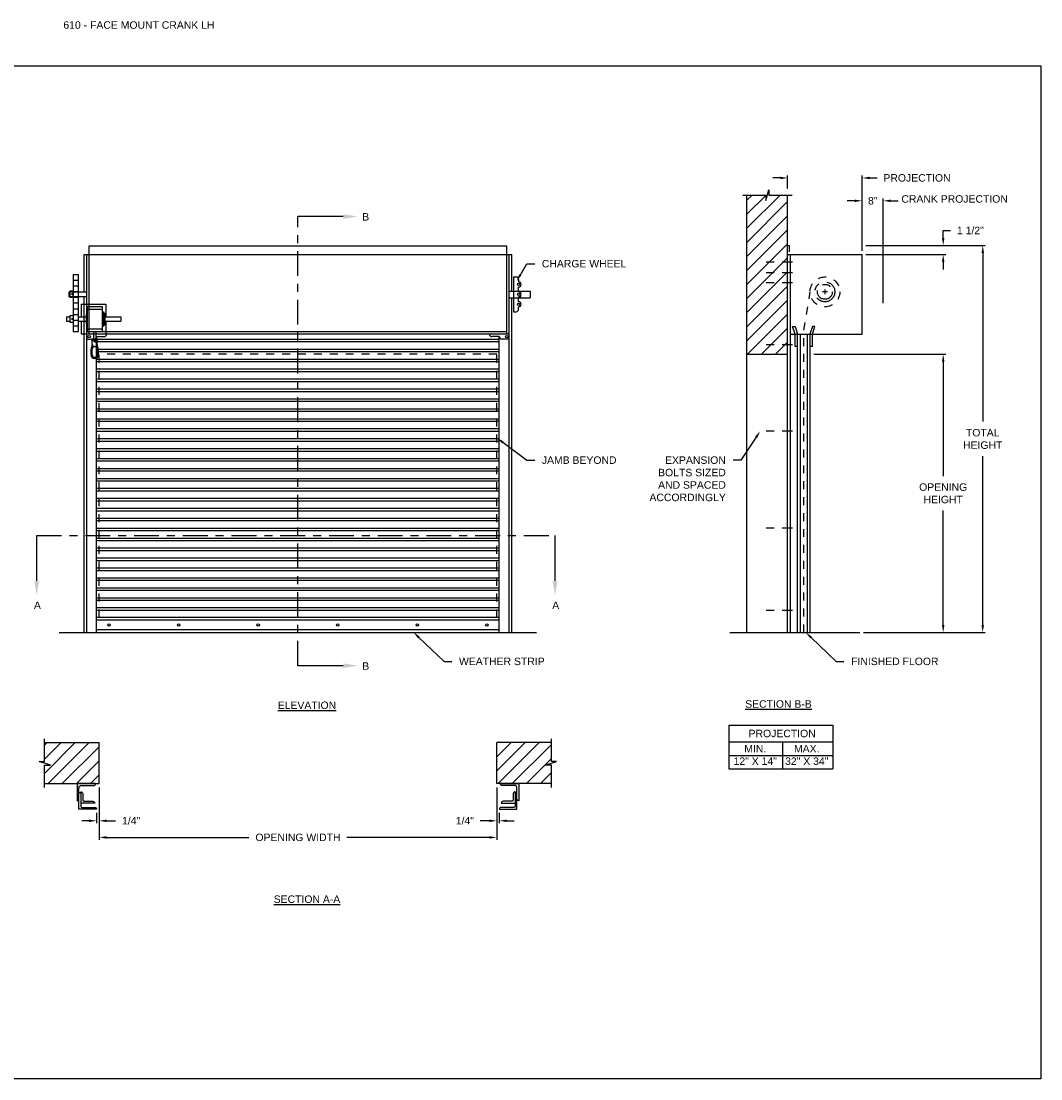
# Model space of a CAD drawing. Header units: inches. Extents: x 169.6 to 213.7, y 195.1 to 266.5.
# Tile 47 of 51: x 176.2 to 189.1, y 234.4 to 247.7. Entities that reach past the tile are written whole.
import ezdxf
from ezdxf import colors
from ezdxf.entities.mleader import LeaderData, LeaderLine
from ezdxf.math import Vec2, Vec3

# ---------------------------------------------------------------- set-up
doc = ezdxf.new("R2010")
doc.units = ezdxf.units.IN
doc.header["$LTSCALE"] = 0.25
doc.header["$MEASUREMENT"] = 0
for name, pattern in [('CENTER', [2, 1.25, -0.25, 0.25, -0.25]), ('CENTER2', [1.125, 0.75, -0.125, 0.125, -0.125]), ('HIDDEN', [0.375, 0.25, -0.125])]:
    doc.linetypes.add(name, pattern=pattern)
for name, color, linetype in [('ANNOTATIONS', 1, 'Continuous'), ('CRANK LH', 7, 'Continuous'), ('SECTION CUTS', 6, 'CENTER')]:
    doc.layers.add(name, color=color, linetype=linetype)
doc.styles.add('ARIAL', font='arial.ttf', dxfattribs={"height": 0.09375})
doc.styles.get("Standard").update_dxf_attribs({"font": 'romans.shx'})
doc.dimstyles.new('ARIAL', dxfattribs={"dimtxt": 0.09375, "dimasz": 0.09375, "dimexe": 0.03125, "dimexo": 0.046875, "dimgap": 0.09, "dimtad": 0, "dimtih": 1, "dimtoh": 1, "dimdec": 4, "dimzin": 0, "dimdsep": 46, "dimlunit": 4, "dimtxsty": 'ARIAL', "dimcen": 0.09, "dimadec": 0, "dimazin": 0, "dimtfac": 1, "dimtdec": 4, "dimtix": 1, "dimtofl": 0, "dimtmove": 0, "dimatfit": 3, "dimfxl": 0.18, "dimfrac": 2, "dimtolj": 1, "dimtzin": 0, "dimarcsym": 0})
doc.dimstyles.new('STANDARD$0', dxfattribs={"dimtxt": 0.09375, "dimasz": 0.09375, "dimexe": 0.03125, "dimexo": 0.046875, "dimgap": 0.09, "dimtad": 0, "dimtih": 1, "dimtoh": 1, "dimdec": 4, "dimzin": 0, "dimdsep": 46, "dimtxsty": 'ARIAL', "dimcen": 0.09, "dimadec": 0, "dimazin": 0, "dimtfac": 1, "dimtdec": 4, "dimtofl": 0, "dimtmove": 0, "dimatfit": 1, "dimfxl": 1, "dimtolj": 1, "dimtzin": 0, "dimarcsym": 0})
pattern_1 = [(45, (-7.71918, -31.17125), (-0.08838835, 0.08838835), [])]

# ---------------------------------------------------------------- blocks, each defined once
blk = doc.blocks.new('*D13')
at = {"layer": 'ANNOTATIONS', "color": 0, "lineweight": -2, "transparency": 16777216}
for p, q in [((187.831, 245.018), (187.831, 245.111)), ((187.831, 245.111), (187.925, 245.111)), ((186.86, 244.924), (187.862, 244.924)), ((186.86, 244.809), (187.862, 244.809)), ((187.831, 244.715), (187.831, 244.621))]:
    blk.add_line(p, q, dxfattribs=at)
at = {"layer": 'ANNOTATIONS', "color": 0, "transparency": 16777216}
for points in [[(187.815, 245.018), (187.847, 245.018), (187.831, 244.924)], [(187.815, 244.715), (187.847, 244.715), (187.831, 244.809)]]:
    blk.add_solid(points, dxfattribs=at)
at = {"layer": 'defpoints', "color": 0, "transparency": 16777216}
for p in [(186.813, 244.924), (187.831, 244.924), (186.813, 244.809)]:
    blk.add_point(p, dxfattribs=at)
at = {"layer": 'ANNOTATIONS', "color": 0, "transparency": 16777216, "insert": (188.173, 245.111), "char_height": 0.0938, "attachment_point": 5, "style": 'ARIAL'}
blk.add_mtext('\\A1;1 1/2"', dxfattribs=at)
blk = doc.blocks.new('*D20')
at = {"layer": 'ANNOTATIONS', "color": 0, "lineweight": -2, "transparency": 16777216}
for p, q in [((182.22, 238.111), (182.22, 237.659)), ((182.251, 237.789), (182.251, 237.659)), ((182.126, 237.691), (182.012, 237.691)), ((182.345, 237.691), (182.439, 237.691))]:
    blk.add_line(p, q, dxfattribs=at)
at = {"layer": 'ANNOTATIONS', "color": 0, "transparency": 16777216}
for points in [[(182.126, 237.706), (182.126, 237.675), (182.22, 237.691)], [(182.345, 237.706), (182.345, 237.675), (182.251, 237.691)]]:
    blk.add_solid(points, dxfattribs=at)
at = {"layer": 'defpoints', "color": 0, "transparency": 16777216}
for p in [(182.22, 238.158), (182.251, 237.835), (182.251, 237.691)]:
    blk.add_point(p, dxfattribs=at)
at = {"layer": 'ANNOTATIONS', "color": 0, "transparency": 16777216, "insert": (181.818, 237.691), "char_height": 0.0938, "attachment_point": 5, "style": 'ARIAL'}
blk.add_mtext('\\A1;1/4"', dxfattribs=at)
blk = doc.blocks.new('*D21')
at = {"layer": 'ANNOTATIONS', "color": 0, "lineweight": -2, "transparency": 16777216}
for p, q in [((177.22, 238.111), (177.22, 237.659)), ((177.189, 237.789), (177.189, 237.659)), ((177.095, 237.691), (177.001, 237.691)), ((177.314, 237.691), (177.428, 237.691))]:
    blk.add_line(p, q, dxfattribs=at)
at = {"layer": 'ANNOTATIONS', "color": 0, "transparency": 16777216}
for points in [[(177.095, 237.706), (177.095, 237.675), (177.189, 237.691)], [(177.314, 237.706), (177.314, 237.675), (177.22, 237.691)]]:
    blk.add_solid(points, dxfattribs=at)
at = {"layer": 'defpoints', "color": 0, "transparency": 16777216}
for p in [(177.22, 238.158), (177.189, 237.835), (177.189, 237.691)]:
    blk.add_point(p, dxfattribs=at)
at = {"layer": 'ANNOTATIONS', "color": 0, "transparency": 16777216, "insert": (177.622, 237.691), "char_height": 0.0938, "attachment_point": 5, "style": 'ARIAL'}
blk.add_mtext('\\A1;1/4"', dxfattribs=at)
blk = doc.blocks.new('*D17')
at = {"layer": 'ANNOTATIONS', "color": 0, "lineweight": -2, "transparency": 16777216}
for p, q in [((177.22, 238.111), (177.22, 237.45)), ((182.22, 238.111), (182.22, 237.45)), ((177.314, 237.482), (179.104, 237.482)), ((182.126, 237.482), (180.336, 237.482))]:
    blk.add_line(p, q, dxfattribs=at)
at = {"layer": 'ANNOTATIONS', "color": 0, "transparency": 16777216}
for points in [[(177.314, 237.497), (177.314, 237.466), (177.22, 237.482)], [(182.126, 237.497), (182.126, 237.466), (182.22, 237.482)]]:
    blk.add_solid(points, dxfattribs=at)
at = {"layer": 'defpoints', "color": 0, "transparency": 16777216}
for p in [(177.22, 238.158), (182.22, 238.158), (182.22, 237.482)]:
    blk.add_point(p, dxfattribs=at)
at = {"layer": 'ANNOTATIONS', "color": 0, "transparency": 16777216, "insert": (179.72, 237.482), "char_height": 0.09375, "attachment_point": 5, "style": 'ARIAL'}
blk.add_mtext('\\A1;OPENING WIDTH', dxfattribs=at)
blk = doc.blocks.new('*D15')
at = {"layer": 'ANNOTATIONS', "color": 0, "lineweight": -2, "transparency": 16777216}
for p, q in [((187.163, 243.555), (187.862, 243.555)), ((187.831, 243.462), (187.831, 242.024)), ((187.831, 240.152), (187.831, 241.59)), ((186.829, 240.059), (187.862, 240.059))]:
    blk.add_line(p, q, dxfattribs=at)
at = {"layer": 'ANNOTATIONS', "color": 0, "transparency": 16777216}
for points in [[(187.815, 243.462), (187.847, 243.462), (187.831, 243.555)], [(187.815, 240.152), (187.847, 240.152), (187.831, 240.059)]]:
    blk.add_solid(points, dxfattribs=at)
at = {"layer": 'defpoints', "color": 0, "transparency": 16777216}
for p in [(187.116, 243.555), (186.782, 240.059), (187.831, 240.059)]:
    blk.add_point(p, dxfattribs=at)
at = {"layer": 'ANNOTATIONS', "color": 0, "transparency": 16777216, "insert": (187.831, 241.807), "char_height": 0.09375, "attachment_point": 5, "style": 'ARIAL'}
blk.add_mtext('\\A1;OPENING\\PHEIGHT', dxfattribs=at)
blk = doc.blocks.new('*D16')
at = {"layer": 'ANNOTATIONS', "color": 0, "lineweight": -2, "transparency": 16777216}
for p, q in [((187.025, 244.924), (188.359, 244.924)), ((188.328, 244.83), (188.328, 242.709)), ((188.328, 240.152), (188.328, 242.274)), ((186.829, 240.059), (188.359, 240.059))]:
    blk.add_line(p, q, dxfattribs=at)
at = {"layer": 'ANNOTATIONS', "color": 0, "transparency": 16777216}
for points in [[(188.313, 244.83), (188.344, 244.83), (188.328, 244.924)], [(188.313, 240.152), (188.344, 240.152), (188.328, 240.059)]]:
    blk.add_solid(points, dxfattribs=at)
at = {"layer": 'defpoints', "color": 0, "transparency": 16777216}
for p in [(186.978, 244.924), (186.782, 240.059), (188.328, 240.059)]:
    blk.add_point(p, dxfattribs=at)
at = {"layer": 'ANNOTATIONS', "color": 0, "transparency": 16777216, "insert": (188.328, 242.491), "char_height": 0.0938, "attachment_point": 5, "style": 'ARIAL'}
blk.add_mtext('\\A1;TOTAL\\PHEIGHT', dxfattribs=at)
blk = doc.blocks.new('*D14')
at = {"layer": 'ANNOTATIONS', "color": 0, "lineweight": -2, "transparency": 16777216}
for p, q in [((185.782, 245.772), (185.688, 245.772)), ((185.875, 245.64), (185.875, 245.803)), ((186.813, 244.856), (186.813, 245.803)), ((186.907, 245.772), (187, 245.772))]:
    blk.add_line(p, q, dxfattribs=at)
at = {"layer": 'ANNOTATIONS', "color": 0, "transparency": 16777216}
for points in [[(185.782, 245.787), (185.782, 245.756), (185.875, 245.772)], [(186.907, 245.787), (186.907, 245.756), (186.813, 245.772)]]:
    blk.add_solid(points, dxfattribs=at)
at = {"layer": 'defpoints', "color": 0, "transparency": 16777216}
for p in [(186.813, 245.772), (185.875, 245.593), (186.813, 244.809)]:
    blk.add_point(p, dxfattribs=at)
at = {"layer": 'ANNOTATIONS', "color": 0, "transparency": 16777216, "insert": (187.502, 245.772), "char_height": 0.09375, "attachment_point": 5, "style": 'ARIAL'}
blk.add_mtext('\\A1;PROJECTION', dxfattribs=at)
blk = doc.blocks.new('*D22')
at = {"layer": 'ANNOTATIONS', "color": 0, "linetype": 'Continuous', "lineweight": -2, "transparency": 16777216}
for p, q in [((186.719, 245.484), (186.625, 245.484)), ((186.813, 244.856), (186.813, 245.515)), ((187.078, 244.199), (187.078, 245.515)), ((187.172, 245.484), (187.266, 245.484))]:
    blk.add_line(p, q, dxfattribs=at)
at = {"layer": 'ANNOTATIONS', "color": 0, "linetype": 'Continuous', "transparency": 16777216}
for points in [[(186.719, 245.5), (186.719, 245.469), (186.813, 245.484)], [(187.172, 245.5), (187.172, 245.469), (187.078, 245.484)]]:
    blk.add_solid(points, dxfattribs=at)
at = {"layer": 'defpoints', "color": 0, "linetype": 'Continuous', "transparency": 16777216}
for p in [(187.078, 245.484), (186.813, 244.809), (187.078, 244.152)]:
    blk.add_point(p, dxfattribs=at)
at = {"layer": 'ANNOTATIONS', "color": 0, "linetype": 'Continuous', "transparency": 16777216, "insert": (186.946, 245.484), "char_height": 0.0938, "attachment_point": 5, "style": 'ARIAL'}
blk.add_mtext('\\A1;8"', dxfattribs=at)

msp = doc.modelspace()

# ---------------------------------------------------------------- hatches: boundary and pattern name
at = {"layer": 'CRANK LH', "linetype": 'Continuous'}
h = msp.add_hatch(dxfattribs=at)
h.set_pattern_fill('ANSI31', color=256, style=0)
h.set_pattern_definition([(45, (-7.71918, -31.55963), (-0.088388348, 0.088388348), [])])
h.paths.add_polyline_path([(185.87543, 244.82249), (185.87543, 245.55708), (185.63894, 245.55708), (185.63894, 245.62174), (185.60052, 245.48838), (185.60052, 245.55708), (185.3598, 245.55708), (185.3598, 245.00678)])
h.paths.add_polyline_path([(185.3598, 245.00678), (185.3598, 243.55536), (185.87543, 243.55536), (185.87543, 244.80873), (185.87543, 244.82249)])
at = {"layer": 'CRANK LH'}
h = msp.add_hatch(dxfattribs=at)
h.set_pattern_fill('ANSI31', color=256, style=0)
h.set_pattern_definition(pattern_1)
h.paths.add_polyline_path([(177.21996, 238.6735), (176.53246, 238.6735), (176.53246, 238.4363), (176.46836, 238.4363), (176.61043, 238.3894), (176.53246, 238.3894), (176.53246, 238.15788), (177.21996, 238.15788), (177.21996, 238.32038)])
h = msp.add_hatch(dxfattribs=at)
h.set_pattern_fill('ANSI31', color=256, style=0)
h.set_pattern_definition(pattern_1)
h.paths.add_polyline_path([(182.97156, 238.4363), (182.90746, 238.4363), (182.90746, 238.6735), (182.21996, 238.6735), (182.21996, 238.15788), (182.23813, 238.15788), (182.90746, 238.15788), (182.90746, 238.3894), (182.82949, 238.3894)])

# ---------------------------------------------------------------- linework, layer by layer
at = {"linetype": 'Continuous'}
msp.add_line((185.15045, 240.05873), (186.78168, 240.05873), dxfattribs=at)
at = {"layer": 'ANNOTATIONS'}
for p, q in [((186.8598, 244.80873), (187.86222, 244.80873)), ((186.20355, 243.55536), (187.86222, 243.55536)), ((185.13783, 238.89465), (185.13783, 238.34328)), ((185.13783, 238.89465), (186.4456, 238.89465)), ((186.4456, 238.89465), (186.4456, 238.34328)), ((185.13783, 238.68318), (186.4456, 238.68318)), ((185.81068, 238.68318), (185.81068, 238.34328)), ((185.13783, 238.51323), (186.4456, 238.51323)), ((185.13783, 238.34328), (186.4456, 238.34328))]:
    msp.add_line(p, q, dxfattribs=at)
for points in [[(187.81535, 244.71498), (187.8466, 244.71498), (187.83097, 244.80873)], [(187.81535, 243.46161), (187.8466, 243.46161), (187.83097, 243.55536)]]:
    msp.add_solid(points, dxfattribs=at)
at = {"layer": 'CRANK LH', "linetype": 'Continuous'}
for p, q in [((185.60052, 245.48838), (185.63894, 245.62174)), ((185.63894, 245.62174), (185.63894, 245.55708)), ((185.31342, 245.55708), (185.60052, 245.55708)), ((185.3598, 245.55708), (185.3598, 240.05873)), ((185.60052, 245.55708), (185.60052, 245.48838)), ((185.63894, 245.55708), (185.93413, 245.55708)), ((185.87543, 240.05873), (185.87543, 245.55708)), ((185.87543, 244.92377), (185.89683, 244.92377)), ((185.89683, 244.92377), (185.89683, 244.84151)), ((182.34496, 244.80873), (182.3684, 244.80873)), ((185.87543, 244.80873), (186.81293, 244.80873)), ((185.90668, 244.80873), (185.90668, 240.05873)), ((186.81293, 243.80873), (186.81293, 244.80873)), ((182.4309, 244.52748), (182.4309, 244.08998)), ((182.4309, 244.52748), (182.46215, 244.52748)), ((182.4934, 244.49623), (182.4934, 244.46498)), ((182.4934, 244.33998), (182.4934, 244.40248)), ((176.84496, 244.33998), (177.06371, 244.33998)), ((176.84496, 244.27748), (176.84496, 244.33998)), ((177.06371, 244.27748), (176.84496, 244.27748)), ((182.52465, 244.33998), (182.4934, 244.33998)), ((182.4934, 244.27748), (182.52465, 244.27748)), ((182.4934, 244.21498), (182.4934, 244.27748)), ((176.9934, 244.18583), (176.9934, 244.02428)), ((177.07152, 244.15458), (177.07152, 243.84208)), ((177.25902, 244.15458), (177.25902, 243.84208)), ((177.3059, 244.18583), (177.3059, 244.02428)), ((182.4934, 244.12123), (182.4934, 244.15248)), ((177.0559, 244.05553), (177.0559, 243.94113)), ((177.27465, 244.08678), (177.27465, 243.90988)), ((177.29027, 244.07116), (177.29027, 243.92551)), ((182.4309, 244.08998), (182.46215, 244.08998)), ((176.9934, 243.97238), (176.9934, 243.81083)), ((177.3059, 243.97238), (177.3059, 243.81083)), ((185.96918, 243.80873), (185.93793, 243.90248)), ((185.93793, 243.90248), (185.96918, 243.90248)), ((185.96918, 243.90248), (186.00043, 243.80873)), ((186.18793, 243.90248), (186.15668, 243.80873)), ((186.18793, 243.80873), (186.21918, 243.90248)), ((186.21918, 243.90248), (186.18793, 243.90248)), ((177.09496, 243.83998), (182.34496, 243.83998)), ((177.13402, 243.68235), (177.13402, 243.73271)), ((177.13402, 243.73271), (177.19652, 243.73271)), ((177.14965, 243.84208), (177.14965, 243.74833)), ((177.1809, 243.84208), (177.1809, 243.74833)), ((177.19652, 243.68235), (177.19652, 243.73271)), ((185.90668, 243.80873), (186.81293, 243.80873)), ((185.96918, 243.65248), (185.96918, 243.80873)), ((186.00043, 240.05873), (186.00043, 243.80873)), ((186.03168, 243.80873), (186.03168, 240.05873)), ((186.12543, 240.05873), (186.12543, 243.80873)), ((186.15668, 243.80873), (186.15668, 240.05873)), ((186.18793, 243.65248), (186.18793, 243.80873)), ((177.11839, 243.54879), (177.11839, 243.61985)), ((177.19651, 243.54878), (177.19651, 243.61984)), ((177.21214, 243.54878), (177.21214, 243.61984)), ((186.00043, 243.65248), (185.96918, 243.65248)), ((186.18793, 243.65248), (186.15668, 243.65248)), ((185.3598, 243.55536), (185.87543, 243.55536)), ((176.53246, 238.4363), (176.53246, 238.72038)), ((182.90746, 238.4363), (182.90746, 238.72038)), ((176.61043, 238.3894), (176.46836, 238.4363)), ((176.46836, 238.4363), (176.53246, 238.4363)), ((182.82949, 238.3894), (182.97156, 238.4363)), ((182.97156, 238.4363), (182.90746, 238.4363)), ((176.53246, 238.111), (176.53246, 238.3894)), ((176.53246, 238.3894), (176.61043, 238.3894)), ((182.90746, 238.3894), (182.82949, 238.3894)), ((182.90746, 238.111), (182.90746, 238.3894)), ((176.96658, 237.8354), (176.96658, 238.10266)), ((182.47334, 237.8354), (182.47334, 238.10266))]:
    msp.add_line(p, q, dxfattribs=at)
at = {"layer": 'CRANK LH'}
for p, q in [((177.09496, 243.80873), (177.09496, 244.92005)), ((177.09496, 244.92005), (182.34496, 244.92005)), ((182.34496, 243.80873), (182.34496, 244.92005)), ((177.03246, 244.33998), (177.03246, 244.80873)), ((177.03246, 244.80873), (182.40746, 244.80873)), ((177.06371, 240.05873), (177.06371, 244.80873)), ((182.37621, 240.05873), (182.37621, 244.80873)), ((182.40746, 244.34804), (182.40746, 244.80873)), ((176.89425, 244.5597), (176.95645, 244.5597)), ((176.89425, 244.5597), (176.89425, 243.8397)), ((176.95645, 244.5597), (176.95645, 243.8397)), ((176.89425, 244.4877), (176.95645, 244.4877)), ((176.89425, 244.4157), (176.95645, 244.4157)), ((176.85055, 244.35014), (176.85055, 244.26731)), ((176.89425, 244.35014), (176.85055, 244.35014)), ((176.89425, 244.26731), (176.85055, 244.26731)), ((176.89425, 244.3437), (176.95645, 244.3437)), ((176.89425, 244.2717), (176.95645, 244.2717)), ((177.03246, 240.05873), (177.03246, 244.27748)), ((182.37621, 244.34804), (182.6371, 244.34804)), ((182.37621, 244.2652), (182.6371, 244.2652)), ((182.40746, 240.05873), (182.40746, 244.2652)), ((182.6371, 244.34804), (182.6371, 244.2652)), ((176.89425, 244.1997), (176.95645, 244.1997)), ((176.89425, 244.1277), (176.95645, 244.1277)), ((176.9934, 244.18583), (177.3059, 244.18583)), ((177.07152, 244.15458), (177.25902, 244.15458)), ((177.07152, 244.12333), (177.25902, 244.12333)), ((176.80819, 244.02428), (176.80819, 243.97238)), ((176.80819, 244.02428), (176.85055, 244.02428)), ((176.89425, 244.03764), (176.85055, 244.03764)), ((176.85055, 244.03764), (176.85055, 243.95481)), ((176.89425, 244.0557), (176.95645, 244.0557)), ((176.89425, 243.9837), (176.95645, 243.9837)), ((176.95645, 244.02428), (177.0559, 244.02428)), ((177.0559, 244.05553), (177.07152, 244.05553)), ((177.25902, 244.08678), (177.27465, 244.08678)), ((177.27465, 244.07116), (177.29027, 244.07116)), ((177.29027, 244.02428), (177.4911, 244.02428)), ((177.4911, 244.02428), (177.4911, 243.97238)), ((176.80819, 243.97238), (176.85055, 243.97238)), ((176.89425, 243.95481), (176.85055, 243.95481)), ((176.89425, 243.9117), (176.95645, 243.9117)), ((176.95645, 243.97238), (177.0559, 243.97238)), ((177.0559, 243.94113), (177.07152, 243.94113)), ((177.07152, 243.87333), (177.25902, 243.87333)), ((177.25902, 243.90988), (177.27465, 243.90988)), ((177.27465, 243.92551), (177.29027, 243.92551)), ((177.29027, 243.97238), (177.4911, 243.97238)), ((176.89425, 243.8397), (176.95645, 243.8397)), ((176.9934, 243.81083), (177.14965, 243.81083)), ((182.37621, 243.80873), (177.06371, 243.80873)), ((177.06371, 243.74623), (177.15746, 243.74623)), ((177.07152, 243.84208), (177.25902, 243.84208)), ((177.13402, 243.74833), (177.19652, 243.74833)), ((177.1809, 243.81083), (177.3059, 243.81083)), ((177.18871, 240.05873), (177.18871, 243.77748)), ((177.18871, 243.77748), (177.28246, 243.77748)), ((177.18871, 243.74505), (182.25121, 243.74505)), ((177.18871, 243.7138), (182.25121, 243.7138)), ((182.25121, 243.77748), (182.15746, 243.77748)), ((182.25121, 240.05873), (182.25121, 243.77748)), ((182.37621, 243.74623), (182.28246, 243.74623)), ((177.13401, 243.54879), (177.13401, 243.61985)), ((177.18871, 243.62005), (182.25121, 243.62005)), ((177.18871, 243.5888), (182.25121, 243.5888)), ((177.18871, 243.49505), (182.25121, 243.49505)), ((177.18871, 243.4638), (182.25121, 243.4638)), ((177.18871, 243.37005), (182.25121, 243.37005)), ((177.18871, 243.3388), (182.25121, 243.3388)), ((177.18871, 243.24505), (182.25121, 243.24505)), ((177.18871, 243.2138), (182.25121, 243.2138)), ((177.18871, 243.12005), (182.25121, 243.12005)), ((177.18871, 243.0888), (182.25121, 243.0888)), ((177.18871, 242.99505), (182.25121, 242.99505)), ((177.18871, 242.9638), (182.25121, 242.9638)), ((177.18871, 242.87005), (182.25121, 242.87005)), ((177.18871, 242.8388), (182.25121, 242.8388)), ((177.18871, 242.74505), (182.25121, 242.74505)), ((177.18871, 242.7138), (182.25121, 242.7138)), ((177.18871, 242.62005), (182.25121, 242.62005)), ((177.18871, 242.5888), (182.25121, 242.5888)), ((177.18871, 242.49505), (182.25121, 242.49505)), ((177.18871, 242.4638), (182.25121, 242.4638)), ((177.18871, 242.37005), (182.25121, 242.37005)), ((177.18871, 242.3388), (182.25121, 242.3388)), ((177.18871, 242.24505), (182.25121, 242.24505)), ((177.18871, 242.2138), (182.25121, 242.2138)), ((177.18871, 242.12005), (182.25121, 242.12005)), ((177.18871, 242.0888), (182.25121, 242.0888)), ((177.18871, 241.99505), (182.25121, 241.99505)), ((177.18871, 241.9638), (182.25121, 241.9638)), ((177.18871, 241.87005), (182.25121, 241.87005)), ((177.18871, 241.8388), (182.25121, 241.8388)), ((177.18871, 241.74505), (182.25121, 241.74505)), ((177.18871, 241.7138), (182.25121, 241.7138)), ((177.18871, 241.62005), (182.25121, 241.62005)), ((177.18871, 241.5888), (182.25121, 241.5888)), ((177.18871, 241.49505), (182.25121, 241.49505)), ((177.18871, 241.4638), (182.25121, 241.4638)), ((177.18871, 241.37005), (182.25121, 241.37005)), ((177.18871, 241.3388), (182.25121, 241.3388)), ((177.18871, 241.24505), (182.25121, 241.24505)), ((177.18871, 241.2138), (182.25121, 241.2138)), ((177.18871, 241.12005), (182.25121, 241.12005)), ((177.18871, 241.0888), (182.25121, 241.0888)), ((177.18871, 240.99505), (182.25121, 240.99505)), ((177.18871, 240.9638), (182.25121, 240.9638)), ((177.18871, 240.87005), (182.25121, 240.87005)), ((177.18871, 240.8388), (182.25121, 240.8388)), ((177.18871, 240.74505), (182.25121, 240.74505)), ((177.18871, 240.7138), (182.25121, 240.7138)), ((177.18871, 240.62005), (182.25121, 240.62005)), ((177.18871, 240.5888), (182.25121, 240.5888)), ((177.18871, 240.49505), (182.25121, 240.49505)), ((177.18871, 240.4638), (182.25121, 240.4638)), ((177.18871, 240.37005), (182.25121, 240.37005)), ((177.18871, 240.3388), (182.25121, 240.3388)), ((182.25121, 240.24505), (177.18871, 240.24505)), ((182.25121, 240.2138), (177.18871, 240.2138)), ((176.71996, 240.05873), (182.71996, 240.05873)), ((182.25121, 240.08998), (177.18871, 240.08998)), ((176.53246, 238.6735), (177.21996, 238.6735)), ((177.21996, 238.15788), (177.21996, 238.6735)), ((182.21996, 238.15788), (182.21996, 238.6735)), ((182.90746, 238.6735), (182.21996, 238.6735)), ((176.53246, 238.15788), (177.21996, 238.15788)), ((182.90746, 238.15788), (182.21996, 238.15788))]:
    msp.add_line(p, q, dxfattribs=at)
at = {"layer": 'CRANK LH', "linetype": 'CENTER2', "ltscale": 0.7}
for p, q in [((185.93793, 244.71498), (185.53168, 244.71498)), ((185.93793, 244.57938), (185.53168, 244.57938)), ((185.93793, 244.45322), (185.53168, 244.45322)), ((185.93793, 243.67399), (185.53168, 243.67399)), ((185.93793, 242.58998), (185.53168, 242.58998)), ((185.93793, 241.37123), (185.53168, 241.37123)), ((185.93793, 240.33368), (185.53168, 240.33368))]:
    msp.add_line(p, q, dxfattribs=at)
at = {"layer": 'CRANK LH', "linetype": 'HIDDEN'}
for p, q in [((186.07721, 243.85662), (186.15933, 244.34012)), ((186.07721, 240.05873), (186.07721, 243.85662)), ((177.21996, 240.24623), (177.21996, 243.55536)), ((182.21996, 243.55536), (177.21996, 243.55536)), ((182.21996, 240.24623), (182.21996, 243.55536))]:
    msp.add_line(p, q, dxfattribs=at)
at = {"layer": 'CRANK LH', "linetype": 'CENTER'}
for p, q in [((186.37543, 244.33998), (186.31293, 244.33998)), ((186.34418, 244.37123), (186.34418, 244.30873))]:
    msp.add_line(p, q, dxfattribs=at)
at = {"layer": 'CRANK LH'}
for points in [[(176.88577, 244.31106), (176.88431, 244.31359), (176.88139, 244.31359), (176.87993, 244.31106), (176.88139, 244.30853), (176.88431, 244.30853)], [(176.88577, 243.99856), (176.88431, 244.00109), (176.88139, 244.00109), (176.87993, 243.99856), (176.88139, 243.99603), (176.88431, 243.99603)]]:
    msp.add_lwpolyline(points, close=True, dxfattribs=at)
at = {"layer": 'CRANK LH', "linetype": 'Continuous'}
for points in [[(176.96658, 238.10266, -0.23306277), (176.98221, 238.13436), (177.15217, 238.13436, 0.41421356), (177.17569, 238.15788), (176.94307, 238.15788), (176.94307, 237.94318, 0.41421356), (176.96658, 237.96669)], [(182.47334, 238.10266, 0.23306277), (182.45771, 238.13436), (182.28775, 238.13436, -0.41421356), (182.26423, 238.15788), (182.49685, 238.15788), (182.49685, 237.94318, -0.41421356), (182.47334, 237.96669)], [(176.99009, 238.05456), (176.99009, 237.87453, 0.41421356), (177.00572, 237.85891), (177.1652, 237.85891, -0.41421356), (177.18871, 237.8354), (176.96658, 237.8354)], [(176.96658, 238.04772, -0.41421356), (176.99009, 238.02421)], [(176.99009, 238.05456, -0.41421356), (177.0136, 238.03105), (177.0136, 237.95278, 0.41421356), (177.02923, 237.93715), (177.14169, 237.93715, -0.41421356), (177.1652, 237.91364), (176.99009, 237.91364)], [(182.44983, 238.05456), (182.44983, 237.87453, -0.41421356), (182.4342, 237.85891), (182.27472, 237.85891, 0.41421356), (182.25121, 237.8354), (182.47334, 237.8354)], [(182.44983, 238.05456, 0.41421356), (182.42632, 238.03105), (182.42632, 237.95278, -0.41421356), (182.41069, 237.93715), (182.29823, 237.93715, 0.41421356), (182.27472, 237.91364), (182.44983, 237.91364)], [(182.47334, 238.04772, 0.41421356), (182.44983, 238.02421)]]:
    msp.add_lwpolyline(points, format="xyb", dxfattribs=at)
at = {"layer": 'CRANK LH', "linetype": 'HIDDEN'}
msp.add_circle((186.34418, 244.33998), 0.1875, dxfattribs=at)
at = {"layer": 'CRANK LH'}
for centre, radius in [((182.4934, 244.43373), 0.01562), ((176.88285, 244.31106), 0.0057), ((182.4934, 244.30873), 0.01562), ((182.4934, 244.18373), 0.01562), ((176.88285, 243.99856), 0.0057), ((177.09496, 243.77748), 0.01562), ((182.34496, 243.77748), 0.01562)]:
    msp.add_circle(centre, radius, dxfattribs=at)
at = {"layer": 'CRANK LH', "linetype": 'CENTER'}
for radius in [0.125, 0.09375]:
    msp.add_circle((186.34418, 244.33998), radius, dxfattribs=at)
at = {"layer": 'CRANK LH', "linetype": 'Continuous'}
for centre, radius in [((177.16527, 243.71708), 0.00781), ((177.34496, 240.15248), 0.01562), ((178.21996, 240.15248), 0.01562), ((179.21996, 240.15248), 0.01562), ((180.21996, 240.15248), 0.01562), ((181.21996, 240.15248), 0.01562), ((182.09496, 240.15248), 0.01562)]:
    msp.add_circle(centre, radius, dxfattribs=at)
for centre, start, end in [((182.46215, 244.49623), 0, 90), ((182.4934, 244.43373), 270, 90), ((182.4934, 244.30873), 270, 90), ((182.46215, 244.12123), 270, 0), ((182.4934, 244.18373), 270, 90), ((177.15746, 243.77748), 270, 0), ((177.28246, 243.80873), 270, 0), ((182.15746, 243.80873), 180, 270), ((182.28246, 243.77748), 180, 270)]:
    msp.add_arc(centre, 0.03125, start, end, dxfattribs=at)
at = {"layer": 'CRANK LH'}
for centre, radius, start, end in [((177.13402, 243.74052), 0.00781, 89.996489, 269.996489), ((177.19652, 243.74052), 0.00781, 269.996489, 89.996489), ((177.16526, 243.61984), 0.04688, 141.314302, 179.996489), ((177.10428, 243.66868), 0.03125, 321.314302, 12.632115), ((177.16526, 243.61984), 0.03125, 359.996489, 179.996489), ((177.16527, 243.68234), 0.03125, 179.996489, 359.996489), ((177.22625, 243.66867), 0.03125, 167.360864, 218.678677), ((177.16526, 243.61984), 0.04688, 359.996489, 38.678677), ((177.16526, 243.54878), 0.04688, 179.996489, 359.996489), ((177.16526, 243.54878), 0.03125, 179.996489, 359.996489)]:
    msp.add_arc(centre, radius, start, end, dxfattribs=at)
at = {"layer": 'CRANK LH', "linetype": 'ByBlock'}
msp.add_point((177.21996, 243.37123), dxfattribs=at)
at = {"layer": 'defpoints'}
msp.add_lwpolyline([(189.05875, 234.44685), (169.58887, 234.44685), (169.58887, 247.18196), (189.05875, 247.18196)], close=True, dxfattribs=at)
at = {"layer": 'SECTION CUTS'}
for p, q in [((179.71996, 239.64016), (179.71996, 245.28743)), ((176.43514, 241.27565), (182.95109, 241.27565))]:
    msp.add_line(p, q, dxfattribs=at)

# ---------------------------------------------------------------- texts
at = {"layer": 'ANNOTATIONS', "insert": (176.77122, 247.74099), "char_height": 0.09375, "width": 6.6097632, "attachment_point": 1, "line_spacing_factor": 0.86134, "style": 'ARIAL'}
msp.add_mtext('610 - FACE MOUNT CRANK LH', dxfattribs=at)
at = {"layer": 'ANNOTATIONS', "linetype": 'Continuous', "insert": (187.30564, 245.55482), "char_height": 0.09375, "attachment_point": 1, "style": 'ARIAL'}
msp.add_mtext('\\A1;CRANK PROJECTION', dxfattribs=at)
at = {"layer": 'ANNOTATIONS', "char_height": 0.09375, "attachment_point": 2, "style": 'ARIAL'}
for s, insert, width in [('{\\LELEVATION}', (179.83306, 239.18997), 3.0834986), ('{\\LSECTION B-B}', (185.76052, 239.20594), 1.3823677), ('{\\LSECTION A-A}', (179.83306, 236.75214), 1.3823677)]:
    msp.add_mtext(s, dxfattribs=dict(at, insert=insert, width=width))
for s, width, insert in [('PROJECTION ', 1.7594917, (185.80652, 238.83522)), ('MIN.\\P12" X 14" ', 0.6711642, (185.4684, 238.64322)), ('MAX.\\P32" X 34"', 0.6567117, (186.11583, 238.64322))]:
    msp.add_mtext_dynamic_manual_height_columns(s, width=width, gutter_width=1.36268, heights=[0], dxfattribs=dict(at, insert=insert))
at = {"layer": 'SECTION CUTS', "style": 'ARIAL'}
for s, p in [('B', (180.52799, 245.23573)), ('A', (176.40066, 240.35322)), ('A', (182.91661, 240.35322)), ('B', (180.52799, 239.58847))]:
    msp.add_text(s, height=0.09375, dxfattribs=at).set_placement(p)

# ---------------------------------------------------------------- dimensions: what is measured, and where the dimension line sits
at = {"layer": 'ANNOTATIONS'}
for base, p1, p2, text, dimstyle, picture, middle in [((186.81293, 245.77181), (185.87543, 245.59318), (186.81293, 244.80873), 'PROJECTION', 'STANDARD$0', '*D14', (187.50204, 245.77181)), ((177.18871, 237.69054), (177.21996, 238.15788), (177.18871, 237.8354), '1/4"', 'ARIAL', '*D21', (177.62175, 237.69054)), ((182.21996, 237.48158), (177.21996, 238.15788), (182.21996, 238.15788), 'OPENING WIDTH', 'STANDARD$0', '*D17', (179.71996, 237.48158)), ((182.25121, 237.69054), (182.21996, 238.15788), (182.25121, 237.8354), '1/4"', 'ARIAL', '*D20', (181.81817, 237.69054))]:
    dim = msp.add_linear_dim(base=base, p1=p1, p2=p2, text=text, dimstyle=dimstyle, dxfattribs=at)
    dim.commit()
    dim.dimension.update_dxf_attribs({"geometry": picture, "text_midpoint": middle, "dimtype": 160})
at = {"layer": 'ANNOTATIONS', "linetype": 'Continuous'}
dim = msp.add_linear_dim(base=(187.07828, 245.48418), p1=(186.81293, 244.80873), p2=(187.07828, 244.15248), text='8"', dimstyle='ARIAL', dxfattribs=at)
dim.commit()
dim.dimension.update_dxf_attribs({"geometry": '*D22', "text_midpoint": (186.94561, 245.48418), "dimtype": 160})
at = {"layer": 'ANNOTATIONS'}
for base, p1, p2, text, picture, middle in [((187.83097, 244.92377), (186.81293, 244.80873), (186.81293, 244.92377), '1 1/2"', '*D13', (188.17341, 245.11127)), ((188.3282, 240.05873), (186.97805, 244.92377), (186.78168, 240.05873), 'TOTAL\\PHEIGHT', '*D16', (188.3282, 242.49125)), ((187.83097, 240.05873), (187.11601, 243.55536), (186.78168, 240.05873), 'OPENING\\PHEIGHT', '*D15', (187.83097, 241.80704))]:
    dim = msp.add_linear_dim(base=base, p1=p1, p2=p2, angle=90, text=text, dimstyle='STANDARD$0', dxfattribs=at)
    dim.commit()
    dim.dimension.update_dxf_attribs({"geometry": picture, "text_midpoint": middle})

# ---------------------------------------------------------------- leaders
ml = msp.add_multileader_mtext('Standard', dxfattribs=at)
ml.set_content('CHARGE WHEEL', color=256, style='ARIAL')
ml.set_leader_properties()
ml.build(insert=Vec2(0, 0))
ml.multileader.update_dxf_attribs({"dogleg_length": 0.36, "arrow_head_size": 0.09375})
ctx = ml.context
ctx.base_point, ctx.char_height, ctx.arrow_head_size, ctx.landing_gap_size, ctx.plane_origin = Vec3(182.69573, 244.69314), 0.09375, 0.09375, 0.09, Vec3(181.91705, 244.17407)
notes = []
notes.append((ctx, [(0, (1, 1, 0), (182.59777, 244.69314), (1, 0), 0.09796, [(0, [(182.46881, 244.47406)], 0, [])])]))
ctx.mtext.insert, ctx.mtext.flow_direction = Vec3(182.78573, 244.74081), 5
ml = msp.add_multileader_mtext('Standard', dxfattribs=at)
ml.set_content('EXPANSION BOLTS SIZED AND SPACED ACCORDINGLY', color=256, style='ARIAL')
ml.set_leader_properties()
ml.build(insert=Vec2(0, 0))
ml.multileader.update_dxf_attribs({"dogleg_length": 0.36, "arrow_head_size": 0.09375})
ctx = ml.context
ctx.base_point, ctx.char_height, ctx.arrow_head_size, ctx.landing_gap_size, ctx.plane_origin = Vec3(184.04937, 242.22391), 0.09375, 0.09375, 0.09, Vec3(180.69836, 241.79068)
ctx.text_align_type = 2
notes.append((ctx, [(1, (1, 1, 0), (185.28689, 242.22391), (-1, 0), 0.09796, [(0, [(185.53168, 242.58998)], 0, [])])]))
ctx.mtext.insert, ctx.mtext.width, ctx.mtext.alignment, ctx.mtext.flow_direction = Vec3(185.09893, 242.27158), 1.0279765, 3, 5
ml = msp.add_multileader_mtext('Standard', dxfattribs=at)
ml.set_content('JAMB BEYOND', color=256, style='ARIAL')
ml.set_leader_properties()
ml.build(insert=Vec2(0, 0))
ml.multileader.update_dxf_attribs({"dogleg_length": 0.36, "arrow_head_size": 0.09375})
ctx = ml.context
ctx.base_point, ctx.char_height, ctx.arrow_head_size, ctx.landing_gap_size, ctx.plane_origin = Vec3(182.69573, 242.22391), 0.09375, 0.09375, 0.09, Vec3(181.91705, 241.70484)
notes.append((ctx, [(0, (1, 1, 0), (182.59777, 242.22391), (1, 0), 0.09796, [(0, [(182.21996, 242.50414)], 0, [])])]))
ctx.mtext.insert, ctx.mtext.flow_direction = Vec3(182.78573, 242.27158), 5
ml = msp.add_multileader_mtext('Standard', dxfattribs=at)
ml.set_content('WEATHER STRIP', color=256, style='ARIAL')
ml.set_leader_properties()
ml.build(insert=Vec2(0, 0))
ml.multileader.update_dxf_attribs({"dogleg_length": 0.36, "arrow_head_size": 0.09375})
ctx = ml.context
ctx.base_point, ctx.char_height, ctx.arrow_head_size, ctx.landing_gap_size, ctx.plane_origin = Vec3(181.65428, 239.69388), 0.09375, 0.09375, 0.09, Vec3(180.86925, 239.26066)
notes.append((ctx, [(0, (1, 1, 0), (181.55633, 239.69388), (1, 0), 0.09796, [(0, [(181.17216, 240.05995)], 0, [])])]))
ctx.mtext.insert, ctx.mtext.flow_direction = Vec3(181.74428, 239.74156), 5
ml = msp.add_multileader_mtext('Standard', dxfattribs=at)
ml.set_content('FINISHED FLOOR', color=256, style='ARIAL')
ml.set_leader_properties()
ml.build(insert=Vec2(0, 0))
ml.multileader.update_dxf_attribs({"dogleg_length": 0.36, "arrow_head_size": 0.09375})
ctx = ml.context
ctx.base_point, ctx.char_height, ctx.arrow_head_size, ctx.landing_gap_size, ctx.plane_origin = Vec3(186.58361, 239.69388), 0.09375, 0.09375, 0.09, Vec3(185.79857, 239.26066)
notes.append((ctx, [(0, (1, 1, 0), (186.48565, 239.69388), (1, 0), 0.09796, [(0, [(186.10148, 240.05995)], 0, [])])]))
ctx.mtext.insert, ctx.mtext.flow_direction = Vec3(186.67361, 239.74156), 5
at = {"layer": 'SECTION CUTS'}
ml = msp.add_multileader_mtext('Standard', dxfattribs=at)
ml.set_content('', color=256)
ml.set_leader_properties()
ml.build(insert=Vec2(0, 0))
ml.multileader.update_dxf_attribs({"dogleg_length": 0, "arrow_head_size": 0.18})
ctx = ml.context
ctx.base_point, ctx.char_height, ctx.arrow_head_size, ctx.landing_gap_size, ctx.plane_origin, ctx.plane_x_axis, ctx.plane_y_axis = Vec3(179.71996, 245.28743), 0.18, 0.18, 0, Vec3(180.46948, 245.28743), Vec3(0, 1), Vec3(-1, 0)
notes.append((ctx, [(0, (1, 1, 0), (179.71996, 245.28743), (1, 0), 0, [(0, [(180.46948, 245.28743)], 0, [])])]))
ctx.mtext.insert, ctx.mtext.text_direction, ctx.mtext.rotation, ctx.mtext.flow_direction = Vec3(179.62996, 245.28743), Vec3(0, 1), 1.57079633, 5
ml = msp.add_multileader_mtext('Standard', dxfattribs=at)
ml.set_content('', color=256)
ml.set_leader_properties()
ml.build(insert=Vec2(0, 0))
ml.multileader.update_dxf_attribs({"dogleg_length": 0, "arrow_head_size": 0.18})
ctx = ml.context
ctx.base_point, ctx.char_height, ctx.arrow_head_size, ctx.landing_gap_size, ctx.plane_origin = Vec3(176.43514, 241.27565), 0.18, 0.18, 0, Vec3(176.43514, 240.52613)
notes.append((ctx, [(0, (1, 1, 0), (176.43514, 241.27565), (1, 0), 0, [(0, [(176.43514, 240.52613)], 0, [])])]))
ctx.mtext.insert, ctx.mtext.flow_direction = Vec3(176.43514, 241.36565), 5
ml = msp.add_multileader_mtext('Standard', dxfattribs=at)
ml.set_content('', color=256)
ml.set_leader_properties()
ml.build(insert=Vec2(0, 0))
ml.multileader.update_dxf_attribs({"dogleg_length": 0, "arrow_head_size": 0.18})
ctx = ml.context
ctx.base_point, ctx.char_height, ctx.arrow_head_size, ctx.landing_gap_size, ctx.plane_origin = Vec3(182.95109, 241.27565), 0.18, 0.18, 0, Vec3(182.95109, 240.52613)
notes.append((ctx, [(0, (1, 1, 0), (182.95109, 241.27565), (1, 0), 0, [(0, [(182.95109, 240.52613)], 0, [])])]))
ctx.mtext.insert, ctx.mtext.flow_direction = Vec3(182.95109, 241.36565), 5
ml = msp.add_multileader_mtext('Standard', dxfattribs=at)
ml.set_content('', color=256)
ml.set_leader_properties()
ml.build(insert=Vec2(0, 0))
ml.multileader.update_dxf_attribs({"dogleg_length": 0, "arrow_head_size": 0.18})
ctx = ml.context
ctx.base_point, ctx.char_height, ctx.arrow_head_size, ctx.landing_gap_size, ctx.plane_origin, ctx.plane_x_axis, ctx.plane_y_axis = Vec3(179.71996, 239.64016), 0.18, 0.18, 0, Vec3(180.46948, 239.64016), Vec3(0, 1), Vec3(-1, 0)
notes.append((ctx, [(0, (1, 1, 0), (179.71996, 239.64016), (1, 0), 0, [(0, [(180.46948, 239.64016)], 0, [])])]))
ctx.mtext.insert, ctx.mtext.text_direction, ctx.mtext.rotation, ctx.mtext.flow_direction = Vec3(179.62996, 239.64016), Vec3(0, 1), 1.57079633, 5
for ctx, leaders in notes:
    for number, flags, end, landing, length, lines in leaders:
        leader = LeaderData()
        leader.index, (leader.has_last_leader_line, leader.has_dogleg_vector, leader.attachment_direction) = number, flags
        leader.last_leader_point, leader.dogleg_vector, leader.dogleg_length = Vec3(end), Vec3(landing), length
        for number, points, colour, breaks in lines:
            line = LeaderLine()
            line.index, line.vertices, line.color, line.breaks = number, Vec3.list(points), colors.encode_raw_color(colour), breaks
            leader.lines.append(line)
        ctx.leaders.append(leader)

doc.saveas('drawing.dxf')
